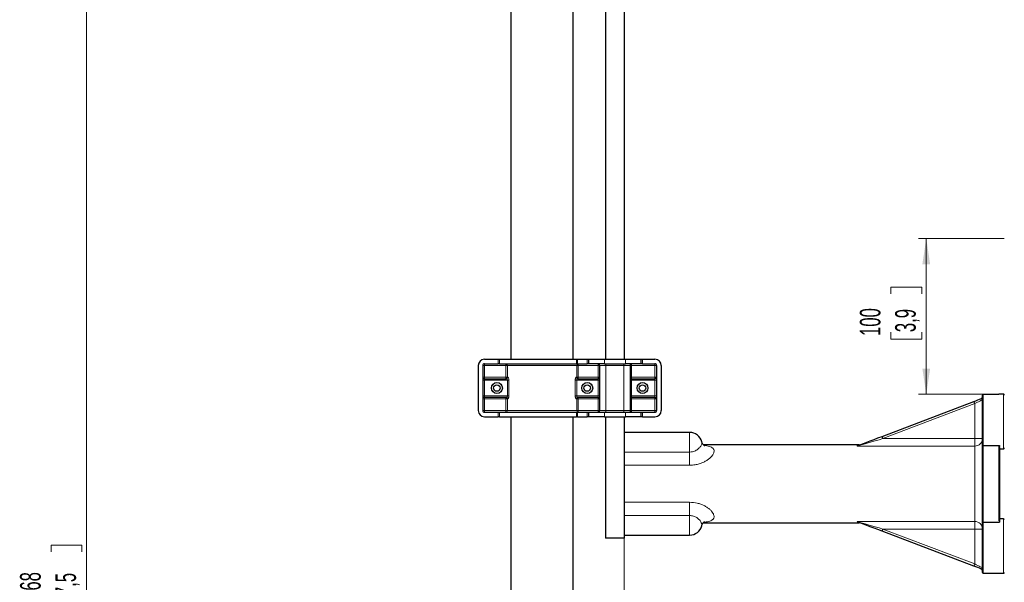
# Model space of a CAD drawing. Header units: millimetres. Extents: x 0 to 4205, y -17 to 2970.
# Tile 8 of 30: x 676 to 1308, y 2247 to 2609. Entities that reach past the tile are written whole.
import ezdxf

# ---------------------------------------------------------------- set-up
doc = ezdxf.new("R2010")
doc.units = ezdxf.units.MM
doc.header["$LTSCALE"] = 5
doc.styles.add('SLDTEXTSTYLE0', font='TXT', dxfattribs={"width": 0.605})
doc.dimstyles.new('SLDDIMSTYLE3', dxfattribs={"dimtxt": 12.841593, "dimasz": 16.5, "dimexe": 0, "dimexo": 0.0625, "dimgap": 3.210398, "dimtad": 1, "dimdec": 1, "dimrnd": 1e-09, "dimzin": 12, "dimdsep": 46, "dimtxsty": 'SLDTEXTSTYLE0', "dimsah": 1, "dimcen": 0.09, "dimadec": 0, "dimazin": 3, "dimtfac": 1, "dimtdec": 1, "dimtofl": 0, "dimtmove": 0, "dimatfit": 3, "dimfxl": 1, "dimfrac": 2, "dimtolj": 1, "dimtzin": 12, "dimarcsym": 0})

# ---------------------------------------------------------------- blocks, each defined once
blk = doc.blocks.new('_D_5')
at = {"color": 7, "linetype": 'Continuous', "lineweight": 18}
for p, q in [((1307.63, 2468.18), (1252.53, 2468.18)), ((1257.53, 2368.18), (1257.53, 2468.18)), ((1234.87, 2432.56), (1234.87, 2436.97)), ((1234.87, 2436.97), (1254.59, 2436.97)), ((1254.59, 2436.97), (1254.59, 2432.56)), ((1234.87, 2408.06), (1234.87, 2403.65)), ((1234.87, 2403.65), (1254.59, 2403.65)), ((1254.59, 2403.65), (1254.59, 2408.06)), ((1294.13, 2368.18), (1252.53, 2368.18))]:
    blk.add_line(p, q, dxfattribs=at)
for points in [[(1257.53, 2468.18), (1255.03, 2451.68), (1260.03, 2451.68)], [(1257.53, 2368.18), (1260.03, 2384.68), (1255.03, 2384.68)]]:
    blk.add_solid(points, dxfattribs=at)
at = {"color": 7, "linetype": 'Continuous', "lineweight": 18, "char_height": 13.229, "attachment_point": 1, "rotation": 90, "style": 'SLDTEXTSTYLE0'}
for s, insert in [('100', (1214.88, 2405.61)), ('3,9', (1237.54, 2408.06))]:
    blk.add_mtext(s, dxfattribs=dict(at, insert=insert))
blk = doc.blocks.new('_D_6')
at = {"color": 7, "linetype": 'Continuous', "lineweight": 18}
for p, q in [((1063.63, 2275.68), (1063.63, 2173.47)), ((1182.87, 2201.13), (1178.46, 2201.13)), ((1178.46, 2201.13), (1178.46, 2181.41)), ((1207.37, 2201.13), (1211.78, 2201.13)), ((1211.78, 2201.13), (1211.78, 2181.41)), ((1178.46, 2181.41), (1182.87, 2181.41)), ((1211.78, 2181.41), (1207.37, 2181.41)), ((1063.63, 2178.47), (1307.63, 2178.47))]:
    blk.add_line(p, q, dxfattribs=at)
for points in [[(1063.63, 2178.47), (1080.13, 2175.97), (1080.13, 2180.97)], [(1307.63, 2178.47), (1291.13, 2180.97), (1291.13, 2175.97)]]:
    blk.add_solid(points, dxfattribs=at)
at = {"color": 7, "linetype": 'Continuous', "lineweight": 18, "char_height": 13.229, "attachment_point": 1, "style": 'SLDTEXTSTYLE0'}
for s, insert in [('244', (1180.42, 2221.12)), ('9,6', (1182.87, 2198.46))]:
    blk.add_mtext(s, dxfattribs=dict(at, insert=insert))
blk = doc.blocks.new('_D_7')
at = {"color": 7, "linetype": 'Continuous', "lineweight": 18}
for p, q in [((992.88, 2832.44), (713.43, 2832.44)), ((718.43, 1628.26), (718.43, 2832.44)), ((695.77, 2266.91), (695.77, 2271.32)), ((695.77, 2271.32), (715.49, 2271.32)), ((715.49, 2271.32), (715.49, 2266.91)), ((695.77, 2232.61), (695.77, 2228.2)), ((715.49, 2228.2), (715.49, 2232.61)), ((695.77, 2228.2), (715.49, 2228.2)), ((967.88, 1628.26), (713.43, 1628.26))]:
    blk.add_line(p, q, dxfattribs=at)
for points in [[(718.43, 2832.44), (715.93, 2815.94), (720.93, 2815.94)], [(718.43, 1628.26), (720.93, 1644.76), (715.93, 1644.76)]]:
    blk.add_solid(points, dxfattribs=at)
at = {"color": 7, "linetype": 'Continuous', "lineweight": 18, "char_height": 13.229, "attachment_point": 1, "rotation": 90, "style": 'SLDTEXTSTYLE0'}
for s, insert in [('1968', (675.77, 2230.16)), ('77,5', (698.44, 2232.61))]:
    blk.add_mtext(s, dxfattribs=dict(at, insert=insert))

msp = doc.modelspace()

# ---------------------------------------------------------------- linework, layer by layer
at = {"color": 7, "linetype": 'Continuous', "lineweight": 25}
for p, q in [((990.881073, 2693.68196), (990.881073, 2390.681987)), ((1030.881072, 2390.681987), (1030.881072, 2693.68196)), ((1051.631073, 2693.68196), (1051.631073, 2390.681987)), ((1063.631075, 2693.68196), (1063.631075, 2390.681987)), ((973.881068, 2390.681987), (982.738587, 2390.681987)), ((982.738587, 2390.681987), (983.64641, 2390.681987)), ((983.64641, 2390.681987), (1032.948988, 2390.681987)), ((1032.948988, 2390.681987), (1033.684584, 2390.681987)), ((1033.684584, 2390.681987), (1039.881075, 2390.681987)), ((1039.881075, 2390.681987), (1040.881077, 2390.681987)), ((1040.881077, 2387.681981), (1040.881077, 2390.681987)), ((1040.881077, 2390.681987), (1050.881075, 2390.681987)), ((1050.881075, 2390.681987), (1064.381073, 2390.681987)), ((1064.381073, 2390.681987), (1074.381074, 2390.681987)), ((1074.381074, 2390.681987), (1074.381074, 2387.681981)), ((1074.381074, 2390.681987), (1075.381076, 2390.681987)), ((1075.381076, 2390.681987), (1083.381074, 2390.681987)), ((969.881075, 2386.681994), (969.881075, 2357.68198)), ((972.881081, 2386.681994), (972.881081, 2357.68198)), ((973.881068, 2387.681981), (982.738587, 2387.681981)), ((983.64641, 2387.681981), (982.738587, 2387.681981)), ((983.64641, 2387.681981), (1032.948988, 2387.681981)), ((1033.684584, 2387.681981), (1032.948988, 2387.681981)), ((1033.684584, 2387.681981), (1039.881075, 2387.681981)), ((1040.881077, 2387.681981), (1039.881075, 2387.681981)), ((1050.881075, 2387.681981), (1040.881077, 2387.681981)), ((1047.881077, 2357.68198), (1047.881077, 2386.681994)), ((1050.881075, 2387.681981), (1064.381073, 2387.681981)), ((1074.381074, 2387.681981), (1064.381073, 2387.681981)), ((1067.381071, 2386.681994), (1067.381071, 2357.68198)), ((1075.381076, 2387.681981), (1074.381074, 2387.681981)), ((1075.381076, 2387.681981), (1083.381074, 2387.681981)), ((1084.381076, 2386.681994), (1084.381076, 2357.68198)), ((1087.381075, 2386.681994), (1087.381075, 2357.68198)), ((973.881068, 2378.181984), (987.924593, 2378.181984)), ((1033.837559, 2378.181984), (1046.881075, 2378.181984)), ((1068.381073, 2378.181984), (1083.381074, 2378.181984)), ((987.924593, 2366.18199), (973.881068, 2366.18199)), ((1046.881075, 2366.18199), (1033.837559, 2366.18199)), ((1083.381074, 2366.18199), (1068.381073, 2366.18199)), ((1293.631079, 2335.672547), (1293.631079, 2367.681985)), ((1294.131073, 2368.181994), (1304.131078, 2368.181994)), ((1307.131069, 2368.181994), (1304.131078, 2368.181994)), ((1229.1495, 2341.131186), (1288.097339, 2363.575061)), ((973.881068, 2356.681993), (982.738587, 2356.681993)), ((973.881068, 2353.681987), (982.738587, 2353.681987)), ((982.738587, 2356.681993), (983.64641, 2356.681993)), ((983.64641, 2353.681987), (982.738587, 2353.681987)), ((983.64641, 2356.681993), (1032.948988, 2356.681993)), ((983.64641, 2353.681987), (1032.948988, 2353.681987)), ((990.881073, 2353.681987), (990.881073, 1888.501321)), ((1030.881072, 2141.469908), (1030.881072, 2353.681987)), ((1032.948988, 2356.681993), (1033.684584, 2356.681993)), ((1033.684584, 2353.681987), (1032.948988, 2353.681987)), ((1033.684584, 2356.681993), (1039.881075, 2356.681993)), ((1033.684584, 2353.681987), (1039.881075, 2353.681987)), ((1039.881075, 2356.681993), (1040.881077, 2356.681993)), ((1040.881077, 2353.681987), (1039.881075, 2353.681987)), ((1040.881077, 2353.681987), (1040.881077, 2356.681993)), ((1040.881077, 2356.681993), (1050.881075, 2356.681993)), ((1050.881075, 2353.681987), (1040.881077, 2353.681987)), ((1050.881075, 2356.681993), (1064.381073, 2356.681993)), ((1050.881075, 2353.681987), (1064.381073, 2353.681987)), ((1051.631073, 2353.681987), (1051.631073, 2275.681985)), ((1063.631075, 2353.681987), (1063.631075, 2275.681985)), ((1064.381073, 2356.681993), (1074.381074, 2356.681993)), ((1074.381074, 2353.681987), (1064.381073, 2353.681987)), ((1074.381074, 2356.681993), (1074.381074, 2353.681987)), ((1074.381074, 2356.681993), (1075.381076, 2356.681993)), ((1075.381076, 2353.681987), (1074.381074, 2353.681987)), ((1075.381076, 2356.681993), (1083.381074, 2356.681993)), ((1075.381076, 2353.681987), (1083.381074, 2353.681987)), ((1105.631074, 2343.681981), (1063.831078, 2343.681981)), ((1214.561509, 2335.68198), (1114.456157, 2335.68198)), ((1293.631079, 2285.691423), (1293.631079, 2335.672547)), ((1294.131073, 2335.222681), (1304.631072, 2335.222681)), ((1304.131078, 2334.580099), (1304.631072, 2334.580099)), ((1304.631072, 2335.222681), (1304.631072, 2334.580099)), ((1304.631072, 2333.739465), (1304.631072, 2287.624506)), ((1304.631072, 2333.181982), (1307.131069, 2333.181982)), ((1307.131069, 2288.181988), (1304.631072, 2288.181988)), ((1114.475662, 2285.68199), (1214.561509, 2285.68199)), ((1293.631079, 2253.681985), (1293.631079, 2285.691423)), ((1294.131073, 2286.141289), (1304.631072, 2286.141289)), ((1304.631072, 2286.783872), (1304.131078, 2286.783872)), ((1304.631072, 2286.783872), (1304.631072, 2286.141289)), ((1063.631075, 2275.681985), (1051.631073, 2275.681985)), ((1063.831078, 2277.681989), (1105.631074, 2277.681989)), ((1288.097339, 2257.788909), (1229.1495, 2280.232785)), ((1294.131073, 2253.181984), (1304.131078, 2253.181984)), ((1304.131078, 2253.181984), (1307.131069, 2253.181984))]:
    msp.add_line(p, q, dxfattribs=at)
at = {"color": 8, "linetype": 'Continuous', "lineweight": 18}
for p, q in [((982.738587, 2387.681981), (982.738587, 2390.681987)), ((983.64641, 2390.681987), (983.64641, 2387.681981)), ((1032.948988, 2387.681981), (1032.948988, 2390.681987)), ((1033.684584, 2390.681987), (1033.684584, 2387.681981)), ((1039.881075, 2387.681981), (1039.881075, 2390.681987)), ((1050.881075, 2390.681987), (1050.881075, 2387.681981)), ((1064.381073, 2387.681981), (1064.381073, 2390.681987)), ((1075.381076, 2390.681987), (1075.381076, 2387.681981)), ((972.881081, 2386.681994), (973.881068, 2386.681994)), ((973.881068, 2387.681981), (973.881068, 2386.681994)), ((987.64317, 2386.681994), (973.881068, 2386.681994)), ((973.881068, 2386.681994), (973.881068, 2379.181986)), ((987.64317, 2387.681981), (987.64317, 2386.681994)), ((987.64317, 2386.681994), (988.611417, 2386.681994)), ((987.64317, 2379.181986), (987.64317, 2386.681994)), ((1033.150727, 2386.681994), (988.611417, 2386.681994)), ((988.611417, 2386.681994), (988.611417, 2379.181986)), ((1033.150727, 2379.181986), (1033.150727, 2386.681994)), ((1034.118975, 2386.681994), (1033.150727, 2386.681994)), ((1034.118975, 2387.681981), (1034.118975, 2386.681994)), ((1046.881075, 2386.681994), (1034.118975, 2386.681994)), ((1034.118975, 2386.681994), (1034.118975, 2379.181986)), ((1046.881075, 2387.681981), (1046.881075, 2386.681994)), ((1047.881077, 2386.681994), (1046.881075, 2386.681994)), ((1046.881075, 2379.181986), (1046.881075, 2386.681994)), ((1051.881077, 2386.681994), (1047.881077, 2386.681994)), ((1051.881077, 2386.681994), (1051.881077, 2387.681981)), ((1063.381078, 2386.681994), (1051.881077, 2386.681994)), ((1051.881077, 2386.681994), (1051.881077, 2357.68198)), ((1063.381078, 2386.681994), (1063.381078, 2387.681981)), ((1067.381071, 2386.681994), (1063.381078, 2386.681994)), ((1063.381078, 2357.68198), (1063.381078, 2386.681994)), ((1067.381071, 2386.681994), (1068.381073, 2386.681994)), ((1068.381073, 2387.681981), (1068.381073, 2386.681994)), ((1083.381074, 2386.681994), (1068.381073, 2386.681994)), ((1068.381073, 2386.681994), (1068.381073, 2379.181986)), ((1083.381074, 2387.681981), (1083.381074, 2386.681994)), ((1083.381074, 2386.681994), (1084.381076, 2386.681994)), ((1083.381074, 2379.181986), (1083.381074, 2386.681994)), ((972.881081, 2379.181986), (973.881068, 2379.181986)), ((972.881081, 2377.181982), (973.881068, 2377.181982)), ((973.881068, 2379.181986), (987.64317, 2379.181986)), ((973.881068, 2379.181986), (973.881068, 2378.181984)), ((973.881068, 2377.181982), (973.881068, 2378.181984)), ((973.881068, 2377.181982), (973.881068, 2367.181992)), ((988.632473, 2377.181982), (973.881068, 2377.181982)), ((987.64317, 2379.181986), (988.611417, 2379.181986)), ((987.64317, 2379.181986), (987.64317, 2378.181984)), ((988.611417, 2379.181986), (988.881114, 2379.181986)), ((988.632473, 2377.181982), (989.559504, 2377.181982)), ((988.632473, 2367.181992), (988.632473, 2377.181982)), ((989.559504, 2377.181982), (989.559504, 2367.181992)), ((1032.202648, 2367.181992), (1032.202648, 2377.181982)), ((1032.202648, 2377.181982), (1033.129672, 2377.181982)), ((1032.881039, 2379.181986), (1033.150727, 2379.181986)), ((1033.129672, 2377.181982), (1033.129672, 2367.181992)), ((1046.881075, 2377.181982), (1033.129672, 2377.181982)), ((1034.118975, 2379.181986), (1033.150727, 2379.181986)), ((1034.118975, 2379.181986), (1046.881075, 2379.181986)), ((1034.118975, 2379.181986), (1034.118975, 2378.181984)), ((1047.881077, 2379.181986), (1046.881075, 2379.181986)), ((1046.881075, 2379.181986), (1046.881075, 2378.181984)), ((1046.881075, 2377.181982), (1046.881075, 2378.181984)), ((1046.881075, 2377.181982), (1047.881077, 2377.181982)), ((1046.881075, 2367.181992), (1046.881075, 2377.181982)), ((1067.381071, 2379.181986), (1068.381073, 2379.181986)), ((1067.381071, 2377.181982), (1068.381073, 2377.181982)), ((1068.381073, 2379.181986), (1083.381074, 2379.181986)), ((1068.381073, 2379.181986), (1068.381073, 2378.181984)), ((1068.381073, 2377.181982), (1068.381073, 2378.181984)), ((1068.381073, 2377.181982), (1068.381073, 2367.181992)), ((1083.381074, 2377.181982), (1068.381073, 2377.181982)), ((1083.381074, 2379.181986), (1084.381076, 2379.181986)), ((1083.381074, 2379.181986), (1083.381074, 2378.181984)), ((1083.381074, 2377.181982), (1083.381074, 2378.181984)), ((1083.381074, 2377.181982), (1084.381076, 2377.181982)), ((1083.381074, 2367.181992), (1083.381074, 2377.181982)), ((972.881081, 2367.181992), (973.881068, 2367.181992)), ((972.881081, 2365.181988), (973.881068, 2365.181988)), ((973.881068, 2366.18199), (973.881068, 2367.181992)), ((973.881068, 2367.181992), (988.632473, 2367.181992)), ((973.881068, 2365.181988), (973.881068, 2366.18199)), ((987.64317, 2365.181988), (973.881068, 2365.181988)), ((973.881068, 2365.181988), (973.881068, 2357.68198)), ((987.64317, 2365.181988), (987.64317, 2366.18199)), ((987.64317, 2365.181988), (988.611417, 2365.181988)), ((987.64317, 2357.68198), (987.64317, 2365.181988)), ((988.611417, 2365.181988), (988.611417, 2357.68198)), ((988.881114, 2365.181988), (988.611417, 2365.181988)), ((988.632473, 2367.181992), (989.559504, 2367.181992)), ((1032.202648, 2367.181992), (1033.129672, 2367.181992)), ((1033.150727, 2365.181988), (1032.881039, 2365.181988)), ((1033.129672, 2367.181992), (1046.881075, 2367.181992)), ((1033.150727, 2357.68198), (1033.150727, 2365.181988)), ((1034.118975, 2365.181988), (1033.150727, 2365.181988)), ((1034.118975, 2365.181988), (1034.118975, 2366.18199)), ((1046.881075, 2365.181988), (1034.118975, 2365.181988)), ((1034.118975, 2365.181988), (1034.118975, 2357.68198)), ((1046.881075, 2367.181992), (1047.881077, 2367.181992)), ((1046.881075, 2366.18199), (1046.881075, 2367.181992)), ((1046.881075, 2365.181988), (1046.881075, 2366.18199)), ((1047.881077, 2365.181988), (1046.881075, 2365.181988)), ((1046.881075, 2357.68198), (1046.881075, 2365.181988)), ((1067.381071, 2367.181992), (1068.381073, 2367.181992)), ((1067.381071, 2365.181988), (1068.381073, 2365.181988)), ((1068.381073, 2366.18199), (1068.381073, 2367.181992)), ((1068.381073, 2367.181992), (1083.381074, 2367.181992)), ((1068.381073, 2365.181988), (1068.381073, 2366.18199)), ((1083.381074, 2365.181988), (1068.381073, 2365.181988)), ((1068.381073, 2365.181988), (1068.381073, 2357.68198)), ((1083.381074, 2367.181992), (1084.381076, 2367.181992)), ((1083.381074, 2366.18199), (1083.381074, 2367.181992)), ((1083.381074, 2365.181988), (1083.381074, 2366.18199)), ((1083.381074, 2365.181988), (1084.381076, 2365.181988)), ((1083.381074, 2357.68198), (1083.381074, 2365.181988)), ((1294.131073, 2368.181994), (1294.131073, 2335.222681)), ((1307.131069, 2333.181982), (1307.131069, 2368.181994)), ((1288.631069, 2362.173234), (1229.683238, 2339.729359)), ((1288.631069, 2339.729359), (1288.631069, 2362.173234)), ((972.881081, 2357.68198), (973.881068, 2357.68198)), ((973.881068, 2356.681993), (973.881068, 2357.68198)), ((973.881068, 2357.68198), (987.64317, 2357.68198)), ((982.738587, 2353.681987), (982.738587, 2356.681993)), ((983.64641, 2356.681993), (983.64641, 2353.681987)), ((987.64317, 2357.68198), (988.611417, 2357.68198)), ((987.64317, 2356.681993), (987.64317, 2357.68198)), ((988.611417, 2357.68198), (1033.150727, 2357.68198)), ((1032.948988, 2353.681987), (1032.948988, 2356.681993)), ((1034.118975, 2357.68198), (1033.150727, 2357.68198)), ((1033.684584, 2356.681993), (1033.684584, 2353.681987)), ((1034.118975, 2356.681993), (1034.118975, 2357.68198)), ((1034.118975, 2357.68198), (1046.881075, 2357.68198)), ((1039.881075, 2353.681987), (1039.881075, 2356.681993)), ((1047.881077, 2357.68198), (1046.881075, 2357.68198)), ((1046.881075, 2356.681993), (1046.881075, 2357.68198)), ((1047.881077, 2357.68198), (1051.881077, 2357.68198)), ((1050.881075, 2356.681993), (1050.881075, 2353.681987)), ((1051.881077, 2356.681993), (1051.881077, 2357.68198)), ((1051.881077, 2357.68198), (1063.381078, 2357.68198)), ((1063.381078, 2356.681993), (1063.381078, 2357.68198)), ((1063.381078, 2357.68198), (1067.381071, 2357.68198)), ((1064.381073, 2353.681987), (1064.381073, 2356.681993)), ((1067.381071, 2357.68198), (1068.381073, 2357.68198)), ((1068.381073, 2356.681993), (1068.381073, 2357.68198)), ((1068.381073, 2357.68198), (1083.381074, 2357.68198)), ((1075.381076, 2356.681993), (1075.381076, 2353.681987)), ((1083.381074, 2357.68198), (1084.381076, 2357.68198)), ((1083.381074, 2356.681993), (1083.381074, 2357.68198)), ((1063.831078, 2343.681981), (1063.831078, 2331.034546)), ((1105.631074, 2331.034546), (1105.631074, 2343.681981)), ((1229.683238, 2339.729359), (1288.631069, 2339.729359)), ((1293.631079, 2339.729359), (1288.631069, 2339.729359)), ((1288.631069, 2334.888135), (1288.631069, 2339.729359)), ((1288.631069, 2334.888135), (1213.15338, 2334.888135)), ((1288.631069, 2286.475842), (1288.631069, 2334.888135)), ((1294.131073, 2335.222681), (1294.131073, 2286.141289)), ((1304.131078, 2286.783872), (1304.131078, 2334.580099)), ((1063.831078, 2331.034546), (1105.631074, 2331.034546)), ((1063.831078, 2331.034546), (1063.831078, 2322.579806)), ((1105.631074, 2322.579806), (1105.631074, 2331.034546)), ((1063.831078, 2322.579806), (1063.831078, 2298.784172)), ((1105.631074, 2322.579806), (1063.831078, 2322.579806)), ((1063.831078, 2298.784172), (1105.631074, 2298.784172)), ((1063.831078, 2298.784172), (1063.831078, 2290.329432)), ((1105.631074, 2298.784172), (1105.631074, 2290.329432)), ((1063.831078, 2290.329432), (1063.831078, 2277.681989)), ((1105.631074, 2290.329432), (1063.831078, 2290.329432)), ((1105.631074, 2277.681989), (1105.631074, 2290.329432)), ((1307.131069, 2253.181984), (1307.131069, 2288.181988)), ((1213.15338, 2286.475842), (1288.631069, 2286.475842)), ((1288.631069, 2286.475842), (1288.631069, 2281.634611)), ((1294.131073, 2286.141289), (1294.131073, 2253.181984)), ((1288.631069, 2281.634611), (1229.683238, 2281.634611)), ((1229.683238, 2281.634611), (1288.631069, 2259.190736)), ((1288.631069, 2281.634611), (1293.631079, 2281.634611)), ((1288.631069, 2259.190736), (1288.631069, 2281.634611))]:
    msp.add_line(p, q, dxfattribs=at)
at = {"color": 7, "linetype": 'Continuous', "lineweight": 25, "flags": 128}
for points in [[(1288.097339, 2363.575061), (1289.355489, 2364.054104), (1290.566059, 2364.515012), (1291.683259, 2364.940365), (1292.664813, 2365.314086)], [(1214.12232, 2335.409721), (1215.540434, 2335.949664), (1217.279668, 2336.611857), (1219.298991, 2337.380697), (1221.55075, 2338.238036), (1223.981808, 2339.163636), (1226.534809, 2340.135669), (1229.1495, 2341.131186)], [(1229.1495, 2280.232785), (1226.534809, 2281.228301), (1223.981808, 2282.200334), (1221.55075, 2283.125942), (1219.298991, 2283.98328), (1217.279668, 2284.752113), (1215.540434, 2285.414313), (1214.12232, 2285.954249)], [(1292.664813, 2256.049884), (1291.683259, 2256.423605), (1290.566059, 2256.848966), (1289.355489, 2257.309874), (1288.097339, 2257.788909)]]:
    msp.add_lwpolyline(points, dxfattribs=at)
at = {"color": 8, "linetype": 'Continuous', "lineweight": 18, "flags": 128}
for points in [[(1293.631079, 2364.648049), (1293.555113, 2364.610453), (1293.329539, 2364.498799), (1292.961197, 2364.316498), (1292.461293, 2364.06905), (1291.845011, 2363.764023), (1291.131082, 2363.410642), (1290.341171, 2363.01968), (1289.499315, 2362.602984), (1288.631069, 2362.173234)], [(1288.097339, 2363.575061), (1288.107591, 2363.548135), (1288.137975, 2363.468354), (1288.187298, 2363.338818), (1288.253667, 2363.164475), (1288.334551, 2362.952044), (1288.426819, 2362.709691), (1288.526955, 2362.446715), (1288.631069, 2362.173234)], [(1229.683238, 2339.729359), (1227.191853, 2338.999694), (1224.753814, 2338.285645), (1222.421313, 2337.602501), (1220.244313, 2336.96491), (1218.269403, 2336.386507), (1216.538886, 2335.879674), (1215.089808, 2335.455274), (1213.953192, 2335.122382), (1213.15338, 2334.888135)], [(1229.683238, 2339.729359), (1229.579108, 2340.00284), (1229.478987, 2340.265816), (1229.386712, 2340.508183), (1229.305828, 2340.720599), (1229.239451, 2340.894943), (1229.190128, 2341.024478), (1229.15976, 2341.104259), (1229.1495, 2341.131186)], [(1213.58859, 2335.332518), (1214.317853, 2335.594465), (1214.561509, 2335.68198)], [(1063.631075, 2331.15073), (1063.63492, 2331.128066), (1063.646297, 2331.106265), (1063.664781, 2331.086179), (1063.689651, 2331.06858), (1063.71996, 2331.054126), (1063.754539, 2331.043383), (1063.79206, 2331.036781), (1063.831078, 2331.034546)], [(1063.631075, 2322.484617), (1063.63492, 2322.503184), (1063.646297, 2322.521051), (1063.664781, 2322.537502), (1063.689651, 2322.551926), (1063.71996, 2322.563758), (1063.754539, 2322.572564), (1063.79206, 2322.577973), (1063.831078, 2322.579806)], [(1063.631075, 2298.879353), (1063.63492, 2298.860786), (1063.646297, 2298.842927), (1063.664781, 2298.826476), (1063.689651, 2298.812052), (1063.71996, 2298.800213), (1063.754539, 2298.791414), (1063.79206, 2298.785997), (1063.831078, 2298.784172)], [(1063.631075, 2290.21324), (1063.63492, 2290.235912), (1063.646297, 2290.257705), (1063.664781, 2290.277792), (1063.689651, 2290.295397), (1063.71996, 2290.309844), (1063.754539, 2290.320588), (1063.79206, 2290.327196), (1063.831078, 2290.329432)], [(1213.15338, 2286.475842), (1213.953192, 2286.241596), (1215.089808, 2285.908704), (1216.538886, 2285.484304), (1218.269403, 2284.977471), (1220.244313, 2284.399067), (1222.421313, 2283.761469), (1224.753814, 2283.078333), (1227.191853, 2282.364284), (1229.683238, 2281.634611)], [(1214.561509, 2285.68199), (1214.317853, 2285.769505), (1213.58859, 2286.031452)], [(1229.1495, 2280.232785), (1229.15976, 2280.259719), (1229.190128, 2280.339492), (1229.239451, 2280.469035), (1229.305828, 2280.643371), (1229.386712, 2280.855795), (1229.478987, 2281.098155), (1229.579108, 2281.36113), (1229.683238, 2281.634611)], [(1288.097339, 2257.788909), (1288.107591, 2257.815843), (1288.137975, 2257.895616), (1288.187298, 2258.025159), (1288.253667, 2258.199496), (1288.334551, 2258.411927), (1288.426819, 2258.654279), (1288.526955, 2258.917255), (1288.631069, 2259.190736)], [(1288.631069, 2259.190736), (1289.606529, 2258.707923), (1290.544497, 2258.243663), (1291.408929, 2257.815806), (1292.166608, 2257.440781), (1292.788419, 2257.133005), (1293.250474, 2256.904302), (1293.534996, 2256.763471), (1293.631079, 2256.715921)]]:
    msp.add_lwpolyline(points, dxfattribs=at)
at = {"color": 7, "linetype": 'Continuous', "lineweight": 25}
for centre, radius in [((981.88107, 2372.181989), 3.500006), ((981.88107, 2372.181987), 2.099999), ((1039.881076, 2372.181987), 3.500005), ((1039.881075, 2372.181987), 2.099999), ((1075.381074, 2372.181989), 3.500005), ((1075.381076, 2372.181986), 2.1)]:
    msp.add_circle(centre, radius, dxfattribs=at)
for centre, radius, start, end in [((973.881079, 2386.681983), 4.000004, 90.000152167, 179.999847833), ((1083.381071, 2386.681983), 4.000004, 0.000152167, 89.999954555), ((973.881044, 2386.682018), 0.999963, 89.998606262, 180.001393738), ((1046.881088, 2386.681993), 0.999988, 0.000063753, 90.000790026), ((1068.38106, 2386.681993), 0.999988, 89.999209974, 179.999936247), ((1083.381094, 2386.681999), 0.999982, 359.999699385, 90.001154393), ((973.881069, 2379.181972), 0.999988, 179.999209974, 269.999936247), ((1046.881063, 2379.181998), 1.000014, 270.000667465, 359.999332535), ((1068.381085, 2379.181998), 1.000014, 180.000667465, 269.999332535), ((1083.381069, 2379.181991), 1.000007, 270.000303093, 359.999696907), ((973.881069, 2365.182001), 0.999988, 90.000063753, 180.000790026), ((1046.881063, 2365.181976), 1.000014, 0.000667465, 89.999332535), ((1068.381085, 2365.181976), 1.000014, 90.000667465, 179.999332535), ((1083.381069, 2365.181982), 1.000007, 0.000303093, 89.999696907), ((1292.131065, 2366.715926), 1.500014, 290.844253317, 359.999496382), ((1294.131086, 2367.681987), 0.500007, 90.001521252, 180.000186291), ((1307.131071, 2367.681987), 0.500007, 359.999813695, 90.000186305), ((973.881079, 2357.68199), 4.000004, 180.000152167, 269.999847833), ((973.881044, 2357.681955), 0.999963, 179.998606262, 270.001393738), ((1046.881088, 2357.681981), 0.999988, 269.999209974, 359.999936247), ((1068.38106, 2357.681981), 0.999988, 180.000063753, 270.000790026), ((1083.381071, 2357.68199), 4.000004, 270.000045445, 359.999847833), ((1083.381094, 2357.681975), 0.999982, 269.998845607, 0.000300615), ((1063.831068, 2343.481989), 0.199993, 89.996898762, 179.998832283), ((1105.631091, 2335.681999), 7.999982, 13.715540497, 90.000117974), ((1214.561534, 2337.181747), 1.499761, 266.061995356, 290.846464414), ((1307.131071, 2333.681989), 0.500007, 269.999813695, 0.000186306), ((1307.131071, 2287.681981), 0.500007, 0.000667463, 90.000186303), ((1105.631078, 2285.681986), 7.999997, 269.999974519, 346.227078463), ((1214.561491, 2284.181937), 1.500052, 69.155995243, 93.838895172), ((1063.831068, 2277.881982), 0.199993, 179.999033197, 270.003101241), ((1292.131065, 2254.648044), 1.500014, 0.000503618, 69.155746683), ((1294.131086, 2253.681991), 0.500007, 180.000667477, 269.998478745), ((1307.131071, 2253.681991), 0.500007, 269.999813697, 359.999332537)]:
    msp.add_arc(centre, radius, start, end, dxfattribs=at)
at = {"color": 8, "linetype": 'Continuous', "lineweight": 18}
for centre, radius, start, end in [((987.627055, 2386.697627), 0.984486, 359.090150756, 89.062122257), ((1034.135101, 2386.697615), 0.984498, 90.938566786, 180.909160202), ((987.627025, 2379.166368), 0.984516, 270.939599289, 0.908981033), ((987.902349, 2379.160726), 0.978995, 271.301928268, 1.24432562), ((1033.859803, 2379.160726), 0.978995, 178.75567438, 268.698071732), ((1034.135132, 2379.166379), 0.984528, 179.091708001, 269.059711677), ((987.627025, 2365.197606), 0.984516, 359.091018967, 89.060400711), ((987.902349, 2365.203247), 0.978995, 358.75567438, 88.698071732), ((1033.859803, 2365.203247), 0.978995, 91.301928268, 181.24432562), ((1034.135132, 2365.197594), 0.984528, 90.940288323, 180.908291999), ((987.627055, 2357.666347), 0.984486, 270.937877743, 0.909849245), ((1034.135101, 2357.666359), 0.984498, 179.090839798, 269.061433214), ((1288.709197, 2339.810059), 4.922544, 269.090591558, 359.060651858), ((1213.681709, 2336.572284), 1.243259, 265.704579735, 290.756680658), ((1213.681724, 2284.791788), 1.243158, 69.242287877, 94.296451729), ((1288.709194, 2281.553916), 4.922546, 0.93929525, 90.909373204)]:
    msp.add_arc(centre, radius, start, end, dxfattribs=at)
for points, knots in [([(988.632473, 2377.181982), (988.630538, 2377.235954), (988.627774, 2377.313103), (988.600797, 2377.476968), (988.536586, 2377.68987), (988.383307, 2377.93752), (988.171427, 2378.135465), (988.001491, 2378.167492), (987.924593, 2378.181984)], [0, 0, 0, 0, 0.1214559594, 0.1736125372, 0.3739173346, 0.6169176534, 0.82664914, 1, 1, 1, 1]), ([(988.881114, 2379.181986), (988.957525, 2379.146555), (989.161705, 2379.051879), (989.329258, 2378.645531), (989.485632, 2378.133094), (989.551009, 2377.614403), (989.557391, 2377.28951), (989.559504, 2377.181982)], [0, 0, 0, 0, 0.1115812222, 0.2981582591, 0.5580276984, 0.8537232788, 1, 1, 1, 1]), ([(1032.202648, 2377.181982), (1032.210034, 2377.391569), (1032.224076, 2377.790022), (1032.328674, 2378.344213), (1032.484849, 2378.772333), (1032.648708, 2379.097928), (1032.82158, 2379.160474), (1032.881039, 2379.181986)], [0, 0, 0, 0, 0.284778, 0.5414021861, 0.7563224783, 0.9161869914, 1, 1, 1, 1]), ([(1033.129672, 2377.181982), (1033.135284, 2377.276251), (1033.141597, 2377.382275), (1033.191739, 2377.581932), (1033.268757, 2377.775543), (1033.436785, 2377.998928), (1033.632436, 2378.151687), (1033.777557, 2378.173122), (1033.837559, 2378.181984)], [0, 0, 0, 0, 0.2115516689, 0.2379305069, 0.4633661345, 0.673683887, 0.8650810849, 1, 1, 1, 1]), ([(987.924593, 2366.18199), (987.984595, 2366.190852), (988.129716, 2366.212287), (988.325369, 2366.365045), (988.493387, 2366.588433), (988.570434, 2366.782036), (988.62053, 2366.981704), (988.626852, 2367.087725), (988.632473, 2367.181992)], [0, 0, 0, 0, 0.1349190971, 0.3263165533, 0.5366345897, 0.7620705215, 0.7884480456, 1, 1, 1, 1]), ([(989.559504, 2367.181992), (989.552115, 2366.972405), (989.538067, 2366.573952), (989.433471, 2366.019761), (989.277296, 2365.59164), (989.113437, 2365.266049), (988.94057, 2365.2035), (988.881114, 2365.181988)], [0, 0, 0, 0, 0.284779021, 0.5414039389, 0.756324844, 0.916189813, 1, 1, 1, 1]), ([(1032.881039, 2365.181988), (1032.804628, 2365.217419), (1032.600448, 2365.312096), (1032.432884, 2365.71844), (1032.276515, 2366.230881), (1032.211132, 2366.749571), (1032.204758, 2367.074464), (1032.202648, 2367.181992)], [0, 0, 0, 0, 0.1115810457, 0.2981594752, 0.5580285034, 0.8537236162, 1, 1, 1, 1]), ([(1033.837559, 2366.18199), (1033.760661, 2366.196482), (1033.590725, 2366.22851), (1033.378837, 2366.42645), (1033.225564, 2366.674105), (1033.161338, 2366.887004), (1033.134385, 2367.050872), (1033.131612, 2367.12802), (1033.129672, 2367.181992)], [0, 0, 0, 0, 0.17335020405, 0.38308520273, 0.626084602, 0.82638864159, 0.87854413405, 1, 1, 1, 1]), ([(1292.664813, 2365.314086), (1292.816481, 2365.337848), (1293.173296, 2365.393751), (1293.556581, 2365.060025), (1293.626991, 2364.767456), (1293.631025, 2364.670279), (1293.631076, 2364.649529), (1293.631079, 2364.648049)], [0, 0, 0, 0, 0.3329145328, 0.7832167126, 0.9536958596, 0.9966969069, 1, 1, 1, 1]), ([(1105.631074, 2331.034546), (1106.244125, 2331.075618), (1107.72881, 2331.175087), (1109.883091, 2332.073445), (1111.789788, 2333.547204), (1112.95638, 2335.184781), (1113.606857, 2336.619356), (1113.362942, 2337.349518), (1113.295008, 2337.55288)], [0, 0, 0, 0, 0.1638980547, 0.3969278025, 0.6135243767, 0.7973496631, 0.9435586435, 1, 1, 1, 1]), ([(1114.830334, 2335.354154), (1114.843681, 2335.353207), (1115.479181, 2335.308114), (1116.665586, 2335.139097), (1118.283463, 2334.795243), (1119.619686, 2334.269128), (1120.790158, 2333.455414), (1121.287057, 2332.380304), (1121.28741, 2331.007496), (1120.899329, 2330.021245), (1120.154754, 2328.825383), (1119.289101, 2327.783506), (1117.878453, 2326.514412), (1116.142373, 2325.334289), (1114.073355, 2324.268352), (1111.768764, 2323.428511), (1108.928198, 2322.737063), (1106.853042, 2322.638088), (1105.631074, 2322.579806)], [0, 0, 0, 0, 0.0014586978, 0.0694537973, 0.1304445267, 0.1813681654, 0.2251984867, 0.283281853, 0.3005315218, 0.3743609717, 0.3937164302, 0.4544342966, 0.5210030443, 0.6001056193, 0.6825739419, 0.7741043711, 0.8669800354, 1, 1, 1, 1]), ([(1213.15338, 2334.888135), (1213.152882, 2334.889301), (1213.1462, 2334.904952), (1213.128643, 2334.964968), (1213.204303, 2335.198156), (1213.419205, 2335.273294), (1213.58859, 2335.332518)], [0, 0, 0, 0, 0.0055932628, 0.0751148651, 0.2710082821, 1, 1, 1, 1]), ([(1213.15338, 2334.888135), (1213.154846, 2334.889488), (1213.174153, 2334.907297), (1213.257211, 2334.977842), (1213.562936, 2335.18244), (1213.881052, 2335.311692), (1214.12232, 2335.409721)], [0, 0, 0, 0, 0.00541617, 0.0713144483, 0.2956572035, 1, 1, 1, 1]), ([(1105.631074, 2298.784172), (1107.279615, 2298.6806), (1109.706412, 2298.528134), (1112.764398, 2297.601263), (1114.843498, 2296.731909), (1116.721168, 2295.666233), (1118.333858, 2294.478875), (1119.650093, 2293.191014), (1120.738999, 2291.731491), (1121.270971, 2290.40825), (1121.300632, 2289.034189), (1120.93678, 2288.19804), (1120.150499, 2287.444312), (1119.25386, 2286.91864), (1117.822775, 2286.450015), (1116.315602, 2286.162079), (1115.269017, 2286.064441), (1114.829487, 2286.023436)], [0, 0, 0, 0, 0.179228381, 0.2638399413, 0.3470086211, 0.4245809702, 0.4986529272, 0.5648422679, 0.6244218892, 0.6971053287, 0.7144825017, 0.7738778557, 0.7881186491, 0.8331921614, 0.8854055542, 0.9518741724, 1, 1, 1, 1]), ([(1113.313618, 2283.795652), (1113.367024, 2283.912589), (1113.644649, 2284.520461), (1113.085834, 2285.924193), (1112.034482, 2287.553384), (1110.27393, 2289.032585), (1108.093067, 2290.109834), (1106.460495, 2290.255451), (1105.631074, 2290.329432)], [0, 0, 0, 0, 0.0339235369, 0.1763444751, 0.3599029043, 0.5650907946, 0.7790462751, 1, 1, 1, 1]), ([(1213.58859, 2286.031452), (1213.382259, 2286.106782), (1213.143513, 2286.193947), (1213.136295, 2286.429274), (1213.149118, 2286.465836), (1213.152882, 2286.474674), (1213.15338, 2286.475842)], [0, 0, 0, 0, 0.8270947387, 0.95703073, 0.9943200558, 1, 1, 1, 1]), ([(1213.15338, 2286.475842), (1213.154846, 2286.47449), (1213.165312, 2286.464835), (1213.214279, 2286.421659), (1213.50839, 2286.201965), (1213.839216, 2286.068479), (1214.12232, 2285.954249)], [0, 0, 0, 0, 0.005420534, 0.0386899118, 0.17736158, 1, 1, 1, 1]), ([(1292.664813, 2256.049884), (1292.816481, 2256.026122), (1293.173296, 2255.970219), (1293.55658, 2256.303945), (1293.626992, 2256.596517), (1293.631025, 2256.693694), (1293.631076, 2256.714443), (1293.631079, 2256.715921)], [0, 0, 0, 0, 0.3329145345, 0.7832167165, 0.9536958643, 0.9967024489, 1, 1, 1, 1])]:
    msp.add_open_spline(points, degree=3, knots=knots, dxfattribs=at)
at = {"color": 7, "linetype": 'Continuous', "lineweight": 25}
for points, knots in [([(1115.313307, 2335.025539), (1115.29767, 2335.032993), (1115.179275, 2335.089432), (1114.874992, 2335.285157), (1114.374373, 2335.725314), (1113.850279, 2336.442788), (1113.503929, 2337.105569), (1113.432276, 2337.512565), (1113.419425, 2337.585559)], [0, 0, 0, 0, 0.0158631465, 0.120110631, 0.329984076, 0.6220428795, 0.9322147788, 1, 1, 1, 1]), ([(1293.631079, 2335.672547), (1293.63114, 2335.66751), (1293.631539, 2335.634225), (1293.643838, 2335.549996), (1293.700587, 2335.426894), (1293.815237, 2335.313448), (1293.964186, 2335.237258), (1294.07507, 2335.227573), (1294.131073, 2335.222681)], [0, 0, 0, 0, 0.0203283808, 0.1343220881, 0.3409133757, 0.5542962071, 0.7748923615, 1, 1, 1, 1]), ([(1304.131078, 2334.580099), (1304.135359, 2334.579918), (1304.14478, 2334.57952), (1304.161965, 2334.575464), (1304.196247, 2334.560599), (1304.278067, 2334.488861), (1304.46288, 2334.227371), (1304.55932, 2333.947608), (1304.631072, 2333.739465)], [0, 0, 0, 0, 0.0127621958, 0.028085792, 0.0523732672, 0.1234996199, 0.3478828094, 1, 1, 1, 1]), ([(1113.410069, 2283.766118), (1113.492079, 2284.040138), (1113.684282, 2284.682343), (1114.207107, 2285.447806), (1114.762091, 2285.989078), (1115.115441, 2286.242124), (1115.286744, 2286.32532), (1115.32273, 2286.342797)], [0, 0, 0, 0, 0.2592711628, 0.6076406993, 0.8268387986, 0.9636233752, 1, 1, 1, 1]), ([(1293.631079, 2285.691423), (1293.63114, 2285.696463), (1293.631538, 2285.729747), (1293.643839, 2285.813976), (1293.700589, 2285.937077), (1293.815234, 2286.05053), (1293.964186, 2286.126721), (1294.07507, 2286.1364), (1294.131073, 2286.141289)], [0, 0, 0, 0, 0.02033828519, 0.13432142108, 0.34091153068, 0.55430026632, 0.77489516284, 1, 1, 1, 1]), ([(1304.631072, 2287.624506), (1304.61112, 2287.52979), (1304.57761, 2287.370711), (1304.474393, 2287.185626), (1304.398653, 2287.056768), (1304.338187, 2286.965412), (1304.291762, 2286.90233), (1304.255805, 2286.859548), (1304.227422, 2286.830899), (1304.2024, 2286.810142), (1304.181134, 2286.796743), (1304.160876, 2286.7883), (1304.145418, 2286.784441), (1304.135018, 2286.784028), (1304.131078, 2286.783872)], [0, 0, 0, 0, 0.2851703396, 0.4789553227, 0.6244576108, 0.7293208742, 0.8037998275, 0.8567900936, 0.8950262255, 0.9232941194, 0.9531571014, 0.9691512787, 0.9883154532, 1, 1, 1, 1])]:
    msp.add_open_spline(points, degree=3, knots=knots, dxfattribs=at)

# ---------------------------------------------------------------- dimensions: what is measured, and where the dimension line sits
at = {"color": 7, "linetype": 'Continuous', "lineweight": 18}
dim = msp.add_linear_dim(base=(718.428681, 2832.440157), p1=(967.881075, 1628.259544), p2=(992.881075, 2832.440157), angle=90, text='1968', dimstyle='SLDDIMSTYLE3', dxfattribs=at)
dim.commit()
dim.dimension.update_dxf_attribs({"geometry": '_D_7', "text_midpoint": (718.428681, 2249.762081), "dimtype": 160})
dim = msp.add_linear_dim(base=(1307.631075, 2178.465563), p1=(1063.631075, 2275.681987), p2=(1307.631075, 2468.181987), dimstyle='SLDDIMSTYLE3', dxfattribs=at)
dim.commit()
dim.dimension.update_dxf_attribs({"geometry": '_D_6', "text_midpoint": (1195.122216, 2178.465563), "dimtype": 160})
dim = msp.add_linear_dim(base=(1257.534636, 2468.181987), p1=(1294.131075, 2368.181987), p2=(1307.631075, 2468.181987), angle=90, dimstyle='SLDDIMSTYLE3', dxfattribs=at)
dim.commit()
dim.dimension.update_dxf_attribs({"geometry": '_D_5', "text_midpoint": (1257.534636, 2420.31369), "dimtype": 160})

doc.saveas('drawing.dxf')
